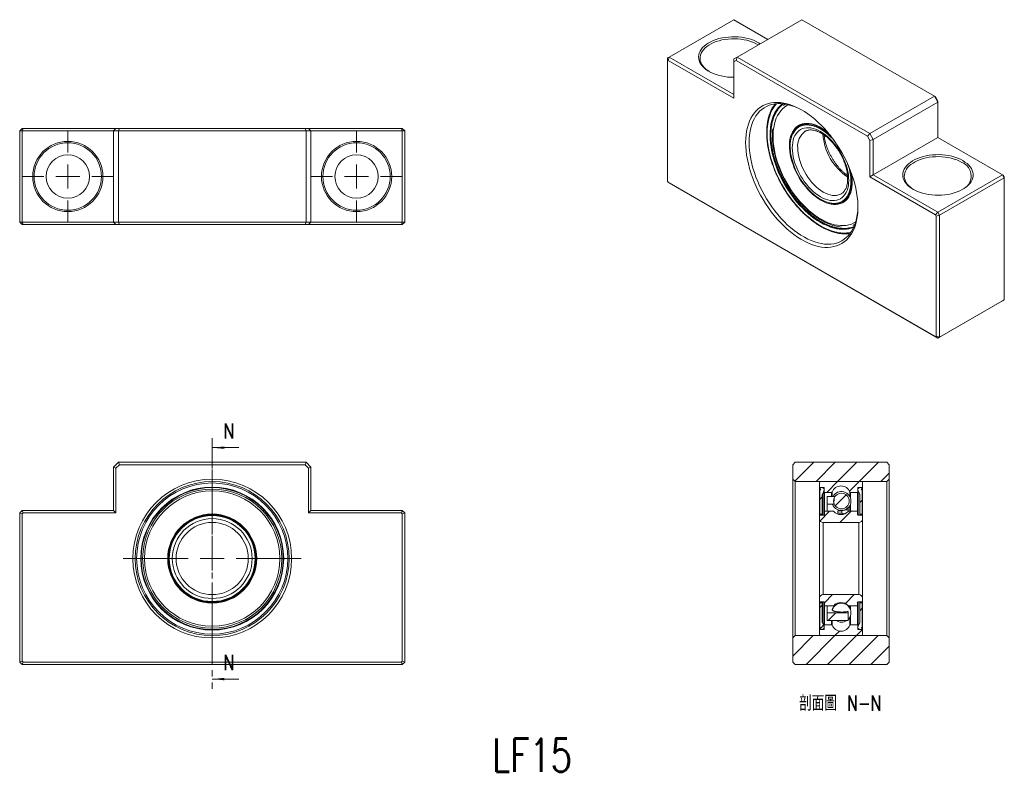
# Model space of a CAD drawing. Header units: millimetres. Extents: x 48 to 252, y 27 to 184.
import ezdxf

# ---------------------------------------------------------------- set-up
doc = ezdxf.new("R2010")
doc.units = ezdxf.units.MM
doc.linetypes.add('CENTER', pattern=[10.16, 6.35, -1.27, 1.27, -1.27])
doc.layers.get('0').update_dxf_attribs({"lineweight": 18})
doc.layers.add('FORMAT', color=7, linetype='Continuous', lineweight=18)
doc.styles.add('SLDTEXTSTYLE0', font='txt.shx', dxfattribs={"width": 0.75})
doc.styles.add('SLDTEXTSTYLE1', font='txt.shx', dxfattribs={"width": 0.75, "bigfont": 'bigfont.shx'})

# ---------------------------------------------------------------- blocks, each defined once
blk = doc.blocks.new('SW_CENTERMARKSYMBOL_0')
at = {"layer": 'FORMAT', "color": 0}
for p, q in [((0, 5), (0, 18.5)), ((0, 0), (0, 2.5)), ((-5, 0), (-18.5, 0)), ((0, 0), (-2.5, 0)), ((0, 0), (0, -2.5)), ((0, 0), (2.5, 0)), ((5, 0), (18.5, 0)), ((0, -5), (0, -18.5))]:
    blk.add_line(p, q, dxfattribs=at)
blk = doc.blocks.new('SW_CENTERMARKSYMBOL_1')
at = {"layer": 'FORMAT', "color": 0}
for p, q in [((0, 5), (0, 9.5)), ((0, 0), (0, 2.5)), ((-5, 0), (-9.5, 0)), ((0, 0), (-2.5, 0)), ((0, 0), (0, -2.5)), ((0, 0), (2.5, 0)), ((5, 0), (9.5, 0)), ((0, -5), (0, -9.5))]:
    blk.add_line(p, q, dxfattribs=at)
blk = doc.blocks.new('SW_CENTERMARKSYMBOL_2')
at = {"layer": 'FORMAT', "color": 0}
for p, q in [((0, 5), (0, 9.5)), ((0, 0), (0, 2.5)), ((-5, 0), (-9.5, 0)), ((0, 0), (-2.5, 0)), ((0, 0), (0, -2.5)), ((0, 0), (2.5, 0)), ((5, 0), (9.5, 0)), ((0, -5), (0, -9.5))]:
    blk.add_line(p, q, dxfattribs=at)

msp = doc.modelspace()

# ---------------------------------------------------------------- hatches: boundary and pattern name
at = {"linetype": 'Continuous', "lineweight": 0}
for points in [[(87.86, 94.63), (90.36, 94.38), (90.36, 94.88)], [(87.86, 46.55), (90.36, 46.3), (90.36, 46.8)]]:
    msp.add_hatch(color=7, dxfattribs=at).paths.add_polyline_path(points, flags=0)
h = msp.add_hatch(dxfattribs=at)
h.set_pattern_fill('ANSI31', style=0, pattern_type=0)
h.paths.add_polyline_path([(228.5, 91.09), (228, 91.59), (209, 91.59), (208.5, 91.09), (208.5, 88.09), (209, 87.59), (228, 87.59), (228.5, 88.09)], flags=0)
h = msp.add_hatch(dxfattribs=at)
h.set_pattern_fill('ANSI31', style=0, pattern_type=0)
edge = h.paths.add_edge_path(flags=0)
edge.add_arc((214.3, 87.29), 0.3, 90, 180)
edge.add_line((214, 87.29), (214, 86.44))
edge.add_arc((214.1, 86.44), 0.1, 180, 270)
edge.add_line((214.1, 86.34), (214.9, 86.34))
edge.add_arc((214.9, 86.24), 0.1, 0, 90, ccw=False)
edge.add_line((215, 86.24), (215, 85.44))
edge.add_arc((215.1, 85.44), 0.1, 180, 270)
edge.add_line((215.1, 85.34), (216.56, 85.34))
edge.add_arc((216.56, 85.44), 0.1, 270, 338.9109)
edge.add_arc((218.5, 84.69), 1.98, 21.0891, 158.9109, ccw=False)
edge.add_arc((220.45, 85.44), 0.1, 201.0891, 270)
edge.add_line((220.45, 85.34), (221.9, 85.34))
edge.add_arc((221.9, 85.44), 0.1, 270, 360)
edge.add_line((222, 85.44), (222, 86.24))
edge.add_arc((222.1, 86.24), 0.1, 90, 180, ccw=False)
edge.add_line((222.1, 86.34), (222.9, 86.34))
edge.add_arc((222.9, 86.44), 0.1, 270, 360)
edge.add_line((223, 86.44), (223, 87.29))
edge.add_arc((222.7, 87.29), 0.3, 0, 90)
edge.add_line((222.7, 87.59), (214.3, 87.59))
h = msp.add_hatch(dxfattribs=at)
h.set_pattern_fill('ANSI31', style=0, pattern_type=0)
edge = h.paths.add_edge_path(flags=0)
edge.add_line((214.6, 80.83), (214.6, 84.78))
edge.add_arc((214.9, 84.78), 0.3, 155.8746, 180, ccw=False)
edge.add_line((214.63, 84.9), (214.96, 85.64))
edge.add_arc((214.5, 85.84), 0.5, 335.8746, 450)
edge.add_line((214.5, 86.34), (214.25, 86.34))
edge.add_arc((214.25, 86.19), 0.15, 90, 302.579)
edge.add_arc((214.6, 85.64), 0.5, 122.579, 180)
edge.add_line((214.1, 85.64), (214.1, 80.83))
edge.add_line((214.1, 80.83), (214.6, 80.83))
h = msp.add_hatch(dxfattribs=at)
h.set_pattern_fill('ANSI31', style=0, pattern_type=0)
edge = h.paths.add_edge_path(flags=0)
edge.add_line((222.05, 85.64), (222.38, 84.9))
edge.add_arc((222.1, 84.78), 0.3, 0, 24.1254, ccw=False)
edge.add_line((222.4, 84.78), (222.4, 80.83))
edge.add_line((222.4, 80.83), (222.9, 80.83))
edge.add_line((222.9, 80.83), (222.9, 85.64))
edge.add_arc((222.4, 85.64), 0.5, 360, 417.421)
edge.add_arc((222.75, 86.19), 0.15, 237.421, 450)
edge.add_line((222.75, 86.34), (222.5, 86.34))
edge.add_arc((222.5, 85.84), 0.5, 90, 204.1254)
h = msp.add_hatch(dxfattribs=at)
h.set_pattern_fill('ANSI31', style=0, pattern_type=0)
edge = h.paths.add_edge_path(flags=0)
edge.add_arc((218.59, 83.54), 1.63, 0, 360)
h = msp.add_hatch(dxfattribs=at)
h.set_pattern_fill('ANSI31', style=0, pattern_type=0)
edge = h.paths.add_edge_path(flags=0)
edge.add_line((214.95, 80.62), (214.1, 80.62))
edge.add_arc((214.1, 80.52), 0.1, 90, 180)
edge.add_line((214, 80.52), (214, 79.89))
edge.add_arc((214.8, 79.89), 0.8, 180, 270)
edge.add_line((214.8, 79.09), (222.2, 79.09))
edge.add_arc((222.2, 79.89), 0.8, 270, 360)
edge.add_line((223, 79.89), (223, 80.52))
edge.add_arc((222.9, 80.52), 0.1, 360, 450)
edge.add_line((222.9, 80.62), (222.05, 80.62))
edge.add_arc((222.05, 80.72), 0.1, 180, 270, ccw=False)
edge.add_line((221.95, 80.72), (221.95, 81.32))
edge.add_arc((221.85, 81.32), 0.1, 360, 450)
edge.add_line((221.85, 81.42), (220.07, 81.42))
edge.add_arc((220.07, 81.32), 0.1, 90, 138.7253)
edge.add_arc((218.5, 82.69), 1.98, 221.2747, 318.7253, ccw=False)
edge.add_arc((216.94, 81.32), 0.1, 41.2747, 90)
edge.add_line((216.94, 81.42), (215.15, 81.42))
edge.add_arc((215.15, 81.32), 0.1, 90, 180)
edge.add_line((215.05, 81.32), (215.05, 80.72))
edge.add_arc((214.95, 80.72), 0.1, -90, 0, ccw=False)
h = msp.add_hatch(dxfattribs=at)
h.set_pattern_fill('ANSI31', style=0, pattern_type=0)
edge = h.paths.add_edge_path(flags=0)
edge.add_line((214, 63.29), (214, 62.67))
edge.add_arc((214.1, 62.67), 0.1, 180, 270)
edge.add_line((214.1, 62.57), (214.95, 62.57))
edge.add_arc((214.95, 62.47), 0.1, 0, 90, ccw=False)
edge.add_line((215.05, 62.47), (215.05, 61.87))
edge.add_arc((215.15, 61.87), 0.1, 180, 270)
edge.add_line((215.15, 61.77), (216.94, 61.77))
edge.add_arc((216.94, 61.87), 0.1, 270, 318.7253)
edge.add_arc((218.5, 60.49), 1.98, 41.2747, 138.7253, ccw=False)
edge.add_arc((220.07, 61.87), 0.1, 221.2747, 270)
edge.add_line((220.07, 61.77), (221.85, 61.77))
edge.add_arc((221.85, 61.87), 0.1, 270, 360)
edge.add_line((221.95, 61.87), (221.95, 62.47))
edge.add_arc((222.05, 62.47), 0.1, 90, 180, ccw=False)
edge.add_line((222.05, 62.57), (222.9, 62.57))
edge.add_arc((222.9, 62.67), 0.1, 270, 360)
edge.add_line((223, 62.67), (223, 63.29))
edge.add_arc((222.2, 63.29), 0.8, 360, 450)
edge.add_line((222.2, 64.09), (214.8, 64.09))
edge.add_arc((214.8, 63.29), 0.8, 90, 180)
h = msp.add_hatch(dxfattribs=at)
h.set_pattern_fill('ANSI31', style=0, pattern_type=0)
edge = h.paths.add_edge_path(flags=0)
edge.add_line((214.96, 57.55), (214.63, 58.28))
edge.add_arc((214.9, 58.41), 0.3, 180, 204.1254, ccw=False)
edge.add_line((214.6, 58.41), (214.6, 62.36))
edge.add_line((214.6, 62.36), (214.1, 62.36))
edge.add_line((214.1, 62.36), (214.1, 57.54))
edge.add_arc((214.6, 57.54), 0.5, 180, 237.421)
edge.add_arc((214.25, 56.99), 0.15, 57.421, 270)
edge.add_line((214.25, 56.84), (214.5, 56.84))
edge.add_arc((214.5, 57.34), 0.5, 270, 384.1254)
h = msp.add_hatch(dxfattribs=at)
h.set_pattern_fill('ANSI31', style=0, pattern_type=0)
edge = h.paths.add_edge_path(flags=0)
edge.add_line((222.4, 62.36), (222.4, 58.41))
edge.add_arc((222.1, 58.41), 0.3, 335.8746, 360, ccw=False)
edge.add_line((222.38, 58.28), (222.05, 57.55))
edge.add_arc((222.5, 57.34), 0.5, 155.8746, 270)
edge.add_line((222.5, 56.84), (222.75, 56.84))
edge.add_arc((222.75, 56.99), 0.15, 270, 482.579)
edge.add_arc((222.4, 57.54), 0.5, 302.579, 360)
edge.add_line((222.9, 57.54), (222.9, 62.36))
edge.add_line((222.9, 62.36), (222.4, 62.36))
h = msp.add_hatch(dxfattribs=at)
h.set_pattern_fill('ANSI31', style=0, pattern_type=0)
h.paths.add_polyline_path([(215.64, 58.69), (219.99, 58.69), (219.99, 60.29), (215.64, 60.29)], flags=0)
h = msp.add_hatch(dxfattribs=at)
h.set_pattern_fill('ANSI31', style=0, pattern_type=0)
edge = h.paths.add_edge_path(flags=0)
edge.add_arc((214.3, 55.89), 0.3, 180, 270)
edge.add_line((214.3, 55.59), (222.7, 55.59))
edge.add_arc((222.7, 55.89), 0.3, 270, 360)
edge.add_line((223, 55.89), (223, 56.74))
edge.add_arc((222.9, 56.74), 0.1, 360, 450)
edge.add_line((222.9, 56.84), (222.1, 56.84))
edge.add_arc((222.1, 56.94), 0.1, 180, 270, ccw=False)
edge.add_line((222, 56.94), (222, 57.74))
edge.add_arc((221.9, 57.74), 0.1, 0, 90)
edge.add_line((221.9, 57.84), (220.45, 57.84))
edge.add_arc((220.45, 57.74), 0.1, 90, 158.9109)
edge.add_arc((218.5, 58.49), 1.98, 201.0891, 338.9109, ccw=False)
edge.add_arc((216.56, 57.74), 0.1, 21.0891, 90)
edge.add_line((216.56, 57.84), (215.1, 57.84))
edge.add_arc((215.1, 57.74), 0.1, 90, 180)
edge.add_line((215, 57.74), (215, 56.94))
edge.add_arc((214.9, 56.94), 0.1, 270, 360, ccw=False)
edge.add_line((214.9, 56.84), (214.1, 56.84))
edge.add_arc((214.1, 56.74), 0.1, 90, 180)
edge.add_line((214, 56.74), (214, 55.89))
h = msp.add_hatch(dxfattribs=at)
h.set_pattern_fill('ANSI31', style=0, pattern_type=0)
h.paths.add_polyline_path([(228, 49.59), (228.5, 50.09), (228.5, 55.09), (228, 55.59), (209, 55.59), (208.5, 55.09), (208.5, 50.09), (209, 49.59)], flags=0)

# ---------------------------------------------------------------- linework, layer by layer
at = {"color": 7, "linetype": 'Continuous', "lineweight": 15}
for p, q in [((196.22, 183.55), (182.78, 175.79)), ((203.29, 179.46), (196.22, 183.55)), ((210.36, 183.55), (196.92, 175.79)), ((237.93, 167.63), (210.36, 183.55)), ((201.38, 178.77), (201.72, 178.56)), ((182.43, 175.59), (182.78, 175.79)), ((182.43, 175.59), (182.43, 175.01)), ((182.57, 175.09), (182.43, 175.01)), ((182.43, 175.01), (182.43, 150.03)), ((182.57, 175.09), (182.78, 175.79)), ((196.22, 167.22), (182.57, 175.09)), ((182.78, 175.79), (196.22, 168.03)), ((196.22, 175.38), (196.92, 175.79)), ((196.22, 174.8), (196.22, 175.38)), ((196.72, 175.09), (196.22, 174.8)), ((196.22, 174.8), (196.22, 167.22)), ((196.72, 175.09), (196.92, 175.79)), ((224, 159.34), (196.72, 175.09)), ((196.92, 175.79), (224.5, 159.87)), ((224.5, 159.87), (237.93, 167.63)), ((238.64, 166.4), (225.21, 158.65)), ((238.64, 166.4), (237.93, 167.63)), ((238.14, 167.51), (237.93, 167.63)), ((238.14, 167.51), (238.64, 166.64)), ((238.64, 166.64), (238.64, 166.4)), ((238.64, 159.05), (238.64, 166.4)), ((210.41, 161.74), (209.8, 161.4)), ((47.86, 160.47), (48.36, 160.97)), ((47.86, 141.47), (47.86, 160.47)), ((48.36, 160.47), (47.86, 160.47)), ((48.36, 160.47), (48.57, 160.97)), ((48.36, 160.97), (48.57, 160.97)), ((48.36, 160.47), (48.36, 141.47)), ((67.36, 160.47), (48.36, 160.47)), ((48.57, 160.97), (67.86, 160.97)), ((67.36, 160.47), (67.86, 160.97)), ((67.36, 141.47), (67.36, 160.47)), ((68.36, 160.47), (67.36, 160.47)), ((67.86, 160.97), (68.57, 160.97)), ((68.57, 160.97), (68.36, 160.47)), ((68.36, 160.47), (68.36, 141.47)), ((107.36, 160.47), (68.36, 160.47)), ((68.57, 160.97), (107.16, 160.97)), ((107.16, 160.97), (107.86, 160.97)), ((107.16, 160.97), (107.36, 160.47)), ((107.36, 141.47), (107.36, 160.47)), ((108.36, 160.47), (107.36, 160.47)), ((107.86, 160.97), (108.36, 160.47)), ((107.86, 160.97), (127.16, 160.97)), ((108.36, 160.47), (108.36, 141.47)), ((127.36, 160.47), (108.36, 160.47)), ((127.16, 160.97), (127.36, 160.47)), ((127.16, 160.97), (127.36, 160.97)), ((127.36, 160.97), (127.86, 160.47)), ((127.36, 141.47), (127.36, 160.47)), ((127.86, 160.47), (127.36, 160.47)), ((127.86, 160.47), (127.86, 141.47)), ((224, 159.34), (224.5, 159.87)), ((224.5, 159.87), (225.21, 158.65)), ((224.5, 158.48), (224, 159.34)), ((224.5, 158.48), (225.21, 158.65)), ((224.5, 150.89), (224.5, 158.48)), ((225.21, 151.3), (238.64, 159.05)), ((225.21, 158.65), (225.21, 151.3)), ((252.08, 151.3), (238.64, 159.05)), ((182.43, 150.03), (182.57, 149.78)), ((182.57, 149.78), (238.14, 117.7)), ((182.78, 149.66), (182.57, 149.78)), ((238.64, 117.41), (182.78, 149.66)), ((224.5, 150.89), (225.21, 151.3)), ((238.14, 143.01), (224.5, 150.89)), ((225.21, 151.3), (238.64, 143.54)), ((238.64, 143.54), (252.08, 151.3)), ((252.43, 150.68), (239, 142.93)), ((252.43, 150.68), (252.08, 151.3)), ((252.28, 151.18), (252.08, 151.3)), ((252.28, 151.18), (252.43, 150.92)), ((252.43, 150.92), (252.43, 150.68)), ((252.43, 125.37), (252.43, 150.68)), ((218.83, 145.77), (219.43, 146.11)), ((238.64, 143.54), (238.14, 143.01)), ((238.64, 143.54), (239, 142.93)), ((47.86, 141.47), (48.36, 141.47)), ((47.86, 141.47), (48.36, 140.97)), ((48.36, 141.47), (67.36, 141.47)), ((48.57, 140.97), (48.36, 141.47)), ((67.36, 141.47), (68.36, 141.47)), ((67.86, 140.97), (67.36, 141.47)), ((68.36, 141.47), (107.36, 141.47)), ((68.57, 140.97), (68.36, 141.47)), ((107.16, 140.97), (107.36, 141.47)), ((107.36, 141.47), (108.36, 141.47)), ((107.86, 140.97), (108.36, 141.47)), ((108.36, 141.47), (127.36, 141.47)), ((127.36, 141.47), (127.16, 140.97)), ((127.36, 141.47), (127.86, 141.47)), ((127.86, 141.47), (127.36, 140.97)), ((238.29, 142.76), (238.14, 143.01)), ((239, 142.93), (238.29, 142.76)), ((238.29, 117.79), (238.29, 142.76)), ((239, 142.93), (239, 117.62)), ((48.57, 140.97), (48.36, 140.97)), ((67.86, 140.97), (48.57, 140.97)), ((68.57, 140.97), (67.86, 140.97)), ((107.16, 140.97), (68.57, 140.97)), ((107.86, 140.97), (107.16, 140.97)), ((127.16, 140.97), (107.86, 140.97)), ((127.36, 140.97), (127.16, 140.97)), ((252.08, 125.17), (238.64, 117.41)), ((239, 117.62), (252.43, 125.37)), ((252.08, 125.17), (252.43, 125.37)), ((238.14, 117.7), (238.29, 117.79)), ((238.64, 117.41), (238.14, 117.7)), ((239, 117.62), (238.29, 117.79)), ((239, 117.62), (238.64, 117.41)), ((67.36, 90.59), (68.36, 91.59)), ((67.86, 90.38), (67.36, 90.59)), ((67.36, 81.59), (67.36, 90.59)), ((68.57, 91.09), (67.86, 90.38)), ((67.86, 90.38), (67.86, 81.09)), ((68.57, 91.09), (68.36, 91.59)), ((68.36, 91.59), (107.36, 91.59)), ((107.16, 91.09), (68.57, 91.09)), ((107.16, 91.09), (107.36, 91.59)), ((107.86, 90.38), (107.16, 91.09)), ((107.36, 91.59), (108.36, 90.59)), ((107.86, 90.38), (108.36, 90.59)), ((107.86, 81.09), (107.86, 90.38)), ((108.36, 90.59), (108.36, 81.59)), ((208.5, 91.09), (209, 91.59)), ((208.5, 91.09), (208.5, 88.09)), ((228, 91.59), (209, 91.59)), ((228, 91.59), (228.5, 91.09)), ((228.5, 91.09), (228.5, 88.09)), ((209, 87.59), (208.5, 88.09)), ((208.5, 55.09), (208.5, 88.09)), ((228.5, 88.09), (228, 87.59)), ((228.5, 88.09), (228.5, 55.09)), ((228, 87.59), (209, 87.59)), ((209, 87.59), (209, 55.59)), ((214, 87.29), (214, 86.44)), ((214, 80.52), (214, 86.44)), ((214.1, 86.34), (214.9, 86.34)), ((214.1, 86.19), (214.1, 85.64)), ((214.5, 86.34), (214.25, 86.34)), ((222.7, 87.59), (214.3, 87.59)), ((215, 86.24), (215, 85.44)), ((222, 85.44), (222, 86.24)), ((222.1, 86.34), (222.9, 86.34)), ((222.75, 86.34), (222.5, 86.34)), ((222.9, 85.64), (222.9, 86.19)), ((223, 86.44), (223, 87.29)), ((223, 80.52), (223, 86.44)), ((228, 55.59), (228, 87.59)), ((214.1, 85.64), (214.1, 80.83)), ((214.6, 80.83), (214.6, 84.78)), ((214.63, 84.9), (214.96, 85.64)), ((215, 80.63), (215, 85.44)), ((215.1, 85.34), (216.56, 85.34)), ((217.12, 84.49), (215.64, 84.49)), ((215.64, 84.49), (215.64, 82.89)), ((220.45, 85.34), (221.9, 85.34)), ((222, 80.63), (222, 85.44)), ((222.05, 85.64), (222.38, 84.9)), ((222.4, 84.78), (222.4, 80.83)), ((222.9, 80.83), (222.9, 85.64)), ((215.64, 81.42), (215.64, 82.89)), ((215.64, 82.89), (217.01, 82.89)), ((219.99, 81.75), (219.99, 82.13)), ((47.86, 81.09), (48.36, 81.59)), ((47.86, 50.09), (47.86, 81.09)), ((47.86, 81.09), (48.36, 80.88)), ((48.57, 81.09), (48.36, 81.59)), ((48.36, 81.59), (67.36, 81.59)), ((48.57, 81.09), (48.36, 80.88)), ((48.36, 80.88), (48.36, 50.3)), ((67.86, 81.09), (48.57, 81.09)), ((67.86, 81.09), (67.36, 81.59)), ((107.86, 81.09), (108.36, 81.59)), ((127.16, 81.09), (107.86, 81.09)), ((108.36, 81.59), (127.36, 81.59)), ((127.36, 81.59), (127.16, 81.09)), ((127.36, 80.88), (127.16, 81.09)), ((127.36, 81.59), (127.86, 81.09)), ((127.86, 81.09), (127.36, 80.88)), ((127.36, 50.3), (127.36, 80.88)), ((127.86, 81.09), (127.86, 50.09)), ((214, 80.52), (214, 79.89)), ((214, 63.29), (214, 79.89)), ((214.1, 80.83), (214.6, 80.83)), ((214.1, 80.62), (214.1, 80.83)), ((214.95, 80.62), (214.1, 80.62)), ((214.6, 80.62), (214.6, 80.83)), ((215.05, 81.32), (215.05, 80.72)), ((216.94, 81.42), (215.15, 81.42)), ((217.84, 81.52), (218.64, 81.52)), ((217.84, 81), (217.84, 81.52)), ((218.64, 81), (217.84, 81)), ((218.64, 81), (218.64, 81.52)), ((219.99, 81.37), (219.99, 81.75)), ((221.85, 81.42), (220.07, 81.42)), ((221.95, 80.72), (221.95, 81.32)), ((222.9, 80.62), (222.05, 80.62)), ((222.4, 80.83), (222.4, 80.62)), ((222.4, 80.83), (222.9, 80.83)), ((222.9, 80.83), (222.9, 80.62)), ((223, 79.89), (223, 80.52)), ((223, 79.89), (223, 63.29)), ((214.8, 79.09), (214.8, 64.09)), ((214.8, 79.09), (222.2, 79.09)), ((222.2, 64.09), (222.2, 79.09)), ((222.2, 64.09), (214.8, 64.09)), ((214, 63.29), (214, 62.67)), ((214, 56.74), (214, 62.67)), ((214.1, 62.36), (214.1, 62.57)), ((214.1, 62.57), (214.95, 62.57)), ((214.1, 62.36), (214.1, 57.54)), ((214.6, 62.36), (214.1, 62.36)), ((214.6, 62.36), (214.6, 62.57)), ((214.6, 58.41), (214.6, 62.36)), ((215, 57.74), (215, 62.55)), ((215.05, 62.47), (215.05, 61.87)), ((215.15, 61.77), (216.94, 61.77)), ((215.64, 60.29), (215.64, 61.77)), ((219.99, 61.74), (219.99, 61.81)), ((220.07, 61.77), (221.85, 61.77)), ((221.95, 61.87), (221.95, 62.47)), ((222, 57.74), (222, 62.55)), ((222.05, 62.57), (222.9, 62.57)), ((222.4, 62.57), (222.4, 62.36)), ((222.9, 62.36), (222.4, 62.36)), ((222.4, 62.36), (222.4, 58.41)), ((222.9, 62.57), (222.9, 62.36)), ((222.9, 57.54), (222.9, 62.36)), ((223, 62.67), (223, 63.29)), ((223, 56.74), (223, 62.67)), ((219.99, 60.29), (215.64, 60.29)), ((215.64, 60.29), (215.64, 58.69)), ((219.99, 60.29), (219.99, 60.62)), ((219.99, 58.69), (219.99, 60.29)), ((214.1, 57.54), (214.1, 56.99)), ((214.96, 57.55), (214.63, 58.28)), ((215, 57.74), (215, 56.94)), ((216.56, 57.84), (215.1, 57.84)), ((215.64, 58.69), (219.99, 58.69)), ((221.9, 57.84), (220.45, 57.84)), ((222, 56.94), (222, 57.74)), ((222.38, 58.28), (222.05, 57.55)), ((222.9, 56.99), (222.9, 57.54)), ((208.5, 55.09), (209, 55.59)), ((209, 55.59), (228, 55.59)), ((214, 56.74), (214, 55.89)), ((214.9, 56.84), (214.1, 56.84)), ((214.25, 56.84), (214.5, 56.84)), ((214.3, 55.59), (222.7, 55.59)), ((222.9, 56.84), (222.1, 56.84)), ((222.5, 56.84), (222.75, 56.84)), ((223, 55.89), (223, 56.74)), ((228, 55.59), (228.5, 55.09)), ((208.5, 55.09), (208.5, 50.09)), ((228.5, 55.09), (228.5, 50.09)), ((47.86, 50.09), (48.36, 50.3)), ((48.36, 49.59), (47.86, 50.09)), ((48.36, 50.3), (48.57, 50.09)), ((48.36, 49.59), (48.57, 50.09)), ((127.36, 49.59), (48.36, 49.59)), ((48.57, 50.09), (127.16, 50.09)), ((127.16, 50.09), (127.36, 50.3)), ((127.36, 49.59), (127.16, 50.09)), ((127.86, 50.09), (127.36, 50.3)), ((127.86, 50.09), (127.36, 49.59)), ((209, 49.59), (208.5, 50.09)), ((209, 49.59), (228, 49.59)), ((228.5, 50.09), (228, 49.59))]:
    msp.add_line(p, q, dxfattribs=at)
at = {"color": 8, "linetype": 'Continuous', "lineweight": 15}
for p, q in [((207.23, 165.71), (207.52, 165.88)), ((214.1, 86.19), (214.1, 86.34)), ((214.9, 86.14), (214.9, 86.34)), ((222.1, 86.14), (222.1, 86.34)), ((222.9, 86.19), (222.9, 86.34)), ((214.63, 80.62), (214.63, 84.9)), ((214.96, 80.62), (214.96, 85.64)), ((215.1, 81.4), (215.1, 85.34)), ((216.56, 84.49), (216.56, 85.34)), ((216.65, 84.49), (216.65, 85.41)), ((220.35, 84.44), (220.35, 85.41)), ((220.45, 84.23), (220.45, 85.34)), ((221.9, 81.4), (221.9, 85.34)), ((222.05, 85.64), (222.05, 80.62)), ((222.38, 84.9), (222.38, 80.62)), ((220.35, 81.42), (220.35, 82.64)), ((220.45, 81.42), (220.45, 82.85)), ((214.63, 58.28), (214.63, 62.57)), ((214.96, 57.55), (214.96, 62.57)), ((215.1, 57.84), (215.1, 61.78)), ((220.35, 61.24), (220.35, 61.77)), ((220.45, 61.03), (220.45, 61.77)), ((221.9, 57.84), (221.9, 61.78)), ((222.05, 62.57), (222.05, 57.55)), ((222.38, 62.57), (222.38, 58.28)), ((220.35, 57.78), (220.35, 59.44)), ((220.45, 57.84), (220.45, 59.65)), ((216.56, 57.84), (216.56, 58.69)), ((216.65, 57.78), (216.65, 58.69)), ((214.1, 56.84), (214.1, 56.99)), ((214.9, 56.84), (214.9, 57.04)), ((222.1, 56.84), (222.1, 57.04)), ((222.9, 56.84), (222.9, 56.99))]:
    msp.add_line(p, q, dxfattribs=at)
at = {"color": 7, "linetype": 'CENTER', "lineweight": 0}
msp.add_line((87.86, 96.63), (87.86, 44.55), dxfattribs=at)
at = {"color": 7, "linetype": 'Continuous', "lineweight": 0}
for p, q in [((93.36, 94.63), (87.86, 94.63)), ((93.36, 46.55), (87.86, 46.55))]:
    msp.add_line(p, q, dxfattribs=at)
at = {"color": 7, "linetype": 'Continuous', "lineweight": 15}
for points in [[(196.22, 171.58), (195.62, 171.59), (194.94, 171.64), (194.27, 171.73), (193.62, 171.85), (192.99, 172.01), (192.39, 172.2), (191.83, 172.42), (191.3, 172.67), (190.82, 172.95), (190.38, 173.26), (190, 173.58), (189.66, 173.93), (189.39, 174.29), (189.18, 174.67), (189.03, 175.05), (188.94, 175.44), (188.92, 175.84), (188.96, 176.23), (189.06, 176.62), (189.23, 177.01), (189.45, 177.38), (189.74, 177.74), (190.09, 178.08), (190.49, 178.4), (190.93, 178.7), (191.43, 178.97), (191.97, 179.22), (192.54, 179.43), (193.15, 179.61), (193.78, 179.76), (194.44, 179.88), (195.11, 179.95), (195.79, 180), (196.47, 180), (197.15, 179.97), (197.83, 179.9), (198.49, 179.79), (199.13, 179.65), (199.74, 179.48), (200.32, 179.27), (200.87, 179.04), (201.38, 178.77)], [(201.3, 178.32), (201.16, 178.4), (200.67, 178.66), (200.14, 178.89), (199.57, 179.09), (198.97, 179.26), (198.35, 179.39), (197.7, 179.49), (197.05, 179.56), (196.38, 179.58), (195.72, 179.58), (195.05, 179.53), (194.4, 179.45), (193.77, 179.33), (193.16, 179.18), (192.57, 178.99), (192.02, 178.78), (191.51, 178.53), (191.04, 178.26), (190.61, 177.97), (190.24, 177.65), (189.92, 177.31), (189.66, 176.96), (189.45, 176.59), (189.31, 176.21), (189.23, 175.83), (189.22, 175.45), (189.26, 175.06), (189.38, 174.69), (189.55, 174.31), (189.78, 173.95), (190.07, 173.61), (190.42, 173.28), (190.82, 172.97), (191.16, 172.75)], [(198.69, 158.03), (198.71, 158.86), (198.78, 159.65), (198.89, 160.41), (199.05, 161.14), (199.25, 161.83), (199.49, 162.48), (199.78, 163.09), (200.11, 163.65), (200.47, 164.16), (200.88, 164.62), (201.32, 165.03), (201.79, 165.39), (202.3, 165.69), (202.84, 165.94), (203.41, 166.13), (204.01, 166.26), (204.63, 166.34), (205.27, 166.36), (205.93, 166.32), (206.61, 166.22), (207.31, 166.06), (208.01, 165.85), (208.73, 165.58), (209.45, 165.25), (210.18, 164.87), (210.9, 164.44), (211.63, 163.96), (212.34, 163.43), (213.05, 162.85), (213.76, 162.22), (214.44, 161.56), (215.11, 160.85), (215.77, 160.11), (216.4, 159.33), (217.01, 158.53), (217.59, 157.69), (218.15, 156.83), (218.67, 155.95), (219.16, 155.05), (219.62, 154.13), (220.05, 153.21), (220.43, 152.28), (220.78, 151.34), (221.08, 150.4), (221.35, 149.47), (221.57, 148.55), (221.75, 147.63), (221.88, 146.73), (221.97, 145.85), (222.02, 144.98), (222.02, 144.14), (221.97, 143.33), (221.88, 142.55), (221.75, 141.81), (221.57, 141.1), (221.35, 140.43), (221.08, 139.8), (220.78, 139.22), (220.43, 138.68), (220.05, 138.2), (219.62, 137.76), (219.16, 137.37), (218.67, 137.04), (218.15, 136.77), (217.59, 136.55), (217.01, 136.39), (216.4, 136.28), (215.77, 136.24), (215.11, 136.25), (214.44, 136.32), (213.76, 136.45), (213.05, 136.63), (212.34, 136.87), (211.63, 137.17), (210.9, 137.52), (210.18, 137.93), (209.45, 138.39), (208.73, 138.89), (208.01, 139.45), (207.31, 140.05), (206.61, 140.7), (205.93, 141.38), (205.27, 142.11), (204.63, 142.87), (204.01, 143.66), (203.41, 144.48), (202.84, 145.33), (202.3, 146.2), (201.79, 147.09), (201.32, 148), (200.88, 148.92), (200.47, 149.85), (200.11, 150.78), (199.78, 151.72), (199.49, 152.65), (199.25, 153.58), (199.05, 154.51), (198.89, 155.41), (198.78, 156.31), (198.71, 157.18), (198.69, 158.03)], [(210.54, 164.66), (210.17, 164.86), (209.46, 165.21), (208.75, 165.5), (208.04, 165.74), (207.35, 165.91), (206.67, 166.04), (206.01, 166.1), (205.37, 166.1), (204.75, 166.04), (204.15, 165.93), (203.58, 165.76), (203.03, 165.53), (202.52, 165.24), (202.04, 164.9), (201.6, 164.51), (201.19, 164.06), (200.82, 163.56), (200.5, 163.01), (200.21, 162.42), (199.96, 161.78), (199.76, 161.1), (199.6, 160.39), (199.49, 159.63), (199.42, 158.85), (199.4, 158.03)], [(208.05, 158.57), (208.14, 158.98), (208.29, 159.48), (208.49, 159.94), (208.72, 160.36), (209, 160.73), (209.32, 161.05), (209.67, 161.31), (210.05, 161.52), (210.46, 161.68), (210.9, 161.78), (211.36, 161.82), (211.84, 161.8), (212.35, 161.73), (212.86, 161.6), (213.38, 161.41), (213.92, 161.17), (214.45, 160.87), (214.98, 160.53), (215.51, 160.13), (216.03, 159.69), (216.36, 159.39)], [(209.66, 161.55), (210.06, 161.76), (210.49, 161.9), (210.94, 161.99), (211.42, 162.01), (211.92, 161.98), (212.44, 161.89), (212.97, 161.74), (213.51, 161.53), (214.05, 161.27), (214.6, 160.95), (215.14, 160.58), (215.68, 160.17), (215.8, 160.07)], [(210.41, 161.74), (210.65, 161.87), (210.93, 161.98)], [(220.68, 151.63), (220.73, 151.28), (220.81, 150.61), (220.85, 149.96), (220.83, 149.34), (220.78, 148.74), (220.67, 148.18), (220.53, 147.66), (220.33, 147.18), (220.1, 146.74), (219.83, 146.35), (219.51, 146.01), (219.16, 145.73), (218.78, 145.5), (218.37, 145.33), (217.92, 145.21), (217.46, 145.16), (216.97, 145.16), (216.46, 145.22), (215.93, 145.34), (215.4, 145.52), (214.86, 145.76), (214.31, 146.05), (213.76, 146.39), (213.22, 146.78), (212.68, 147.22), (212.16, 147.71), (211.65, 148.23), (211.16, 148.8), (210.7, 149.4), (210.25, 150.02), (209.84, 150.68), (209.46, 151.35), (209.11, 152.04), (208.8, 152.73), (208.53, 153.44), (208.29, 154.15), (208.1, 154.85), (207.96, 155.54), (207.86, 156.22), (207.8, 156.88), (207.79, 157.52), (207.82, 158.13), (207.9, 158.71), (208.03, 159.25), (208.2, 159.75), (208.41, 160.21), (208.67, 160.62), (208.96, 160.99), (209.29, 161.3), (209.66, 161.55)], [(208.38, 156.93), (208.4, 157.51), (208.47, 158.05), (208.58, 158.57), (208.73, 159.04), (208.93, 159.48), (209.16, 159.86), (209.44, 160.2), (209.75, 160.49), (210.1, 160.73), (210.47, 160.91), (210.88, 161.04), (211.31, 161.1), (211.77, 161.11), (212.24, 161.07), (212.73, 160.96), (213.23, 160.8), (213.73, 160.59), (214.25, 160.32), (214.76, 160), (215.27, 159.63), (215.77, 159.21), (216.25, 158.75), (216.73, 158.25), (217.18, 157.72), (217.61, 157.15), (218.02, 156.55), (218.4, 155.94), (218.74, 155.3), (219.05, 154.65), (219.33, 154), (219.57, 153.33), (219.76, 152.68), (219.92, 152.02), (220.03, 151.38), (220.09, 150.76), (220.12, 150.15), (220.09, 149.57), (220.03, 149.03), (219.92, 148.51), (219.76, 148.04), (219.57, 147.61), (219.33, 147.22), (219.05, 146.88), (218.74, 146.59), (218.4, 146.35), (218.02, 146.17), (217.61, 146.05), (217.18, 145.98), (216.73, 145.97), (216.25, 146.01), (215.77, 146.12), (215.27, 146.28), (214.76, 146.49), (214.25, 146.76), (213.73, 147.08), (213.23, 147.45), (212.73, 147.87), (212.24, 148.33), (211.77, 148.83), (211.31, 149.37), (210.88, 149.93), (210.47, 150.53), (210.1, 151.14), (209.75, 151.78), (209.44, 152.43), (209.16, 153.09), (208.93, 153.75), (208.73, 154.41), (208.58, 155.06), (208.47, 155.7), (208.4, 156.33), (208.38, 156.93)], [(199.4, 158.03), (199.42, 157.19), (199.49, 156.32), (199.6, 155.44), (199.76, 154.54), (199.96, 153.63), (200.21, 152.71), (200.5, 151.78), (200.82, 150.86), (201.19, 149.93), (201.6, 149.01), (202.04, 148.11), (202.52, 147.21), (203.03, 146.33), (203.58, 145.48), (204.15, 144.65), (204.75, 143.84), (205.37, 143.07), (206.01, 142.33), (206.67, 141.63), (207.35, 140.96), (208.04, 140.34), (208.75, 139.77), (209.46, 139.24), (210.17, 138.76), (210.89, 138.33), (211.61, 137.96), (212.32, 137.64), (213.03, 137.37), (213.73, 137.17), (214.41, 137.02), (215.08, 136.93), (215.73, 136.89), (216.37, 136.92), (216.98, 137), (217.56, 137.15), (218.12, 137.35), (218.65, 137.61), (219.14, 137.92), (219.6, 138.29), (220.03, 138.71), (220.42, 139.19), (220.77, 139.71), (221.08, 140.28), (221.34, 140.89), (221.57, 141.55), (221.75, 142.25), (221.88, 142.99), (221.97, 143.76), (222.02, 144.56), (222.02, 144.77)], [(243.8, 154.28), (244.26, 153.98), (244.68, 153.67), (245.03, 153.33), (245.34, 152.98), (245.58, 152.61), (245.76, 152.23), (245.88, 151.84), (245.94, 151.45), (245.93, 151.05), (245.86, 150.66), (245.72, 150.27), (245.52, 149.89), (245.27, 149.53), (244.95, 149.18), (244.58, 148.84), (244.15, 148.53), (243.68, 148.25), (243.16, 147.99), (242.61, 147.76), (242.02, 147.56), (241.4, 147.39), (240.75, 147.26), (240.09, 147.17), (239.41, 147.11), (238.73, 147.08), (238.04, 147.1), (237.36, 147.15), (236.7, 147.24), (236.05, 147.36), (235.42, 147.52), (234.82, 147.71), (234.25, 147.93), (233.73, 148.18), (233.24, 148.46), (232.81, 148.76), (232.42, 149.09), (232.09, 149.44), (231.82, 149.8), (231.61, 150.17), (231.45, 150.56), (231.37, 150.95), (231.34, 151.35), (231.38, 151.74), (231.49, 152.13), (231.65, 152.51), (231.88, 152.89), (232.17, 153.25), (232.51, 153.59), (232.91, 153.91), (233.36, 154.21), (233.86, 154.48), (234.39, 154.72), (234.97, 154.94), (235.57, 155.12), (236.21, 155.27), (236.86, 155.38), (237.53, 155.46), (238.21, 155.5), (238.9, 155.51), (239.58, 155.48), (240.25, 155.41), (240.91, 155.3), (241.55, 155.16), (242.17, 154.99), (242.75, 154.78), (243.3, 154.54), (243.8, 154.28)], [(243.59, 153.91), (243.1, 154.17), (242.57, 154.4), (242, 154.6), (241.4, 154.77), (240.77, 154.9), (240.13, 155), (239.47, 155.06), (238.81, 155.09), (238.14, 155.08), (237.48, 155.04), (236.83, 154.96), (236.2, 154.84), (235.58, 154.69), (235, 154.5), (234.45, 154.29), (233.93, 154.04), (233.46, 153.77), (233.04, 153.47), (232.66, 153.16), (232.35, 152.82), (232.08, 152.46), (231.88, 152.1), (231.74, 151.72), (231.66, 151.34), (231.64, 150.96), (231.69, 150.57), (231.8, 150.19), (231.97, 149.82), (232.21, 149.46), (232.5, 149.12), (232.84, 148.79), (233.24, 148.48), (233.59, 148.26)], [(220.36, 152.45), (220.43, 152.18), (220.56, 151.51), (220.65, 150.85), (220.69, 150.21), (220.69, 149.59), (220.65, 149), (220.56, 148.45), (220.43, 147.92), (220.25, 147.44), (220.03, 147.01), (219.78, 146.61), (219.48, 146.27), (219.15, 145.98), (218.78, 145.74), (218.38, 145.56), (217.96, 145.43), (217.51, 145.36), (217.03, 145.35), (216.54, 145.39), (216.03, 145.49), (215.64, 145.61)], [(219.9, 146.45), (219.75, 146.32), (219.43, 146.11)]]:
    msp.add_lwpolyline(points, dxfattribs=at)
at = {"color": 8, "linetype": 'Continuous', "lineweight": 15}
for points in [[(205.1, 166.08), (204.89, 165.84), (204.53, 165.35), (204.21, 164.81), (203.93, 164.23), (203.69, 163.6), (203.49, 162.93), (203.34, 162.23), (203.23, 161.49), (203.17, 160.71), (203.14, 159.91), (203.17, 159.09), (203.24, 158.24), (203.35, 157.37), (203.51, 156.49), (203.71, 155.59), (203.95, 154.69), (204.24, 153.78), (204.56, 152.87), (204.92, 151.96), (205.33, 151.06), (205.76, 150.17), (206.23, 149.29), (206.74, 148.43), (207.27, 147.6), (207.83, 146.78), (208.42, 145.99), (209.03, 145.23), (209.66, 144.51), (210.31, 143.82), (210.98, 143.17), (211.66, 142.57), (212.35, 142), (213.05, 141.49), (213.75, 141.02), (214.45, 140.6), (215.16, 140.24), (215.86, 139.93), (216.55, 139.67), (217.23, 139.47)], [(204.61, 154.3), (204.59, 154.36), (204.34, 155.24), (204.13, 156.11), (203.97, 156.98), (203.85, 157.83), (203.78, 158.66), (203.75, 159.47), (203.76, 160.26), (203.82, 161.01), (203.93, 161.74), (204.08, 162.42), (204.27, 163.08), (204.5, 163.69), (204.78, 164.25), (205.1, 164.77), (205.45, 165.24), (205.85, 165.67), (206.28, 166.04), (206.33, 166.07)], [(221.57, 141.55), (221.17, 141.32), (220.67, 141.09), (220.14, 140.92), (219.58, 140.81), (219, 140.76), (218.4, 140.76), (217.77, 140.83), (217.14, 140.95), (216.49, 141.13), (215.83, 141.37), (215.16, 141.66), (214.49, 142.01), (213.82, 142.41), (213.15, 142.86), (212.49, 143.36), (211.83, 143.91), (211.19, 144.5), (210.56, 145.13), (209.95, 145.8), (209.36, 146.5), (208.79, 147.24), (208.24, 148.01), (207.72, 148.8), (207.24, 149.62), (206.78, 150.45), (206.36, 151.3), (205.98, 152.16), (205.63, 153.02), (205.33, 153.89), (205.06, 154.75), (204.84, 155.61), (204.66, 156.46), (204.52, 157.3), (204.43, 158.12), (204.39, 158.92), (204.39, 159.69), (204.43, 160.44), (204.52, 161.16), (204.66, 161.84), (204.83, 162.48), (205.06, 163.09), (205.32, 163.65), (205.63, 164.16), (205.97, 164.63), (206.35, 165.04), (206.77, 165.4), (207.23, 165.71)], [(217.12, 140.36), (216.46, 140.56), (215.79, 140.81), (215.11, 141.11), (214.43, 141.47), (213.75, 141.88), (213.07, 142.35), (212.39, 142.86), (211.73, 143.41), (211.07, 144.01), (210.43, 144.65), (209.8, 145.33), (209.2, 146.04), (208.62, 146.79), (208.06, 147.56), (207.52, 148.36), (207.02, 149.19), (206.55, 150.03), (206.11, 150.88), (205.71, 151.75), (205.34, 152.63), (205.01, 153.51), (204.72, 154.39), (204.48, 155.27), (204.27, 156.14), (204.11, 157), (203.99, 157.84), (203.92, 158.67), (203.89, 159.47), (203.9, 160.25), (203.96, 161), (204.07, 161.72), (204.2, 162.33)], [(207.94, 157.18), (207.96, 157.79), (208.03, 158.36), (208.14, 158.9), (208.3, 159.4), (208.5, 159.86), (208.74, 160.28), (209.02, 160.64), (209.34, 160.95), (209.69, 161.21), (210.08, 161.42), (210.49, 161.57), (210.94, 161.66), (211.41, 161.69), (211.89, 161.66), (212.4, 161.58), (212.92, 161.43), (213.2, 161.33)], [(209.51, 156.93), (209.53, 156.35), (209.6, 155.75), (209.71, 155.14), (209.87, 154.51), (210.06, 153.88), (210.3, 153.25), (210.58, 152.62), (210.89, 152), (211.24, 151.4), (211.62, 150.83), (212.02, 150.27), (212.45, 149.75), (212.9, 149.26), (213.36, 148.81), (213.84, 148.41), (214.32, 148.05), (214.81, 147.74), (215.3, 147.49), (215.79, 147.29), (216.26, 147.14), (216.73, 147.05), (217.18, 147.02), (217.6, 147.05), (218.01, 147.14), (218.38, 147.28), (218.57, 147.38)], [(220.49, 148.87), (220.47, 148.72), (220.35, 148.18), (220.2, 147.68), (220, 147.22), (219.76, 146.81), (219.48, 146.44), (219.16, 146.13), (218.8, 145.87), (218.42, 145.66), (218, 145.52), (217.56, 145.43), (217.09, 145.39), (216.6, 145.42), (216.09, 145.51), (215.58, 145.65), (215.05, 145.85), (214.51, 146.11), (213.98, 146.41), (213.44, 146.77), (212.92, 147.18), (212.4, 147.64), (212.16, 147.86)]]:
    msp.add_lwpolyline(points, dxfattribs=at)
at = {"color": 7, "linetype": 'Continuous', "lineweight": 15}
for centre, radius in [((57.86, 150.97), 7.3), ((57.86, 150.97), 7), ((117.86, 150.97), 7.3), ((117.86, 150.97), 7), ((57.86, 150.97), 4.5), ((117.86, 150.97), 4.5), ((87.86, 71.59), 16.5), ((87.86, 71.59), 16), ((87.86, 71.59), 15.7), ((87.86, 71.59), 14.85), ((87.86, 71.59), 14.75), ((87.86, 71.59), 14.45), ((87.86, 71.59), 14.05), ((218.59, 83.54), 1.63), ((87.86, 71.59), 9.24), ((87.86, 71.59), 9.12), ((87.86, 71.59), 9.03), ((87.86, 71.59), 8.93), ((87.86, 71.59), 8.3), ((87.86, 71.59), 7.5)]:
    msp.add_circle(centre, radius, dxfattribs=at)
for centre, radius, start, end in [((210.45, 161.05), 6.38, 128.3722, 168.471), ((209.94, 161.67), 5.57, 128.0246, 151.1241), ((211.82, 158.84), 3.43, 124.3586, 152.1677), ((209.11, 151.84), 10.33, 39.1718, 66.6858), ((222.44, 158.25), 14.61, 190.9753, 225.313), ((228.02, 161.52), 24.5, 197.1495, 228.1314), ((210.17, 149.93), 10.38, 354.161, 20.8278), ((242.5, 151.06), 3.05, 293.0649, 69.0564), ((217.62, 148.81), 3.46, 267.9358, 295.5272), ((219.35, 149.24), 8.8, 246.2986, 265.2033), ((218.87, 146.45), 6.34, 254.0015, 291.6189), ((219.12, 145.81), 5.63, 268.8533, 291.8405), ((214.3, 87.29), 0.3, 90, 180), ((214.1, 86.44), 0.1, 180, 270), ((214.25, 86.19), 0.15, 90, 302.579), ((214.6, 85.64), 0.5, 122.579, 180), ((214.5, 85.84), 0.5, 335.8746, 90), ((214.9, 86.24), 0.1, 0, 90), ((218.5, 84.69), 1.98, 21.0891, 158.9109), ((222.5, 85.84), 0.5, 90, 204.1254), ((222.1, 86.24), 0.1, 90, 180), ((222.75, 86.19), 0.15, 237.421, 90), ((222.4, 85.64), 0.5, 360, 57.421), ((222.7, 87.29), 0.3, 0, 90), ((222.9, 86.44), 0.1, 270, 360), ((214.9, 84.78), 0.3, 155.8746, 180), ((215.1, 85.44), 0.1, 180, 270), ((216.56, 85.44), 0.1, 270, 338.9109), ((218.59, 83.54), 1.98, 0, 151.2935), ((220.45, 85.44), 0.1, 201.0891, 270), ((221.9, 85.44), 0.1, 270, 0), ((222.1, 84.78), 0.3, 0, 24.1254), ((218.59, 83.54), 1.98, 200.1314, 0), ((214.1, 80.52), 0.1, 90, 180), ((214.8, 79.89), 0.8, 180, 270), ((214.95, 80.72), 0.1, 270, 0), ((215.15, 81.32), 0.1, 90, 180), ((216.94, 81.32), 0.1, 41.2747, 90), ((218.5, 82.69), 1.98, 221.2747, 318.7253), ((220.07, 81.32), 0.1, 90, 138.7253), ((221.85, 81.32), 0.1, 0, 90), ((222.05, 80.72), 0.1, 180, 270), ((222.2, 79.89), 0.8, 270, 0), ((222.9, 80.52), 0.1, 0, 90), ((214.8, 63.29), 0.8, 90, 180), ((222.2, 63.29), 0.8, 0, 90), ((214.1, 62.67), 0.1, 180, 270), ((214.95, 62.47), 0.1, 360, 90), ((215.15, 61.87), 0.1, 180, 270), ((218.59, 60.34), 1.98, 360, 162.9316), ((216.94, 61.87), 0.1, 270, 318.7253), ((218.5, 60.49), 1.98, 41.2747, 138.7253), ((220.07, 61.87), 0.1, 221.2747, 270), ((221.85, 61.87), 0.1, 270, 360), ((222.05, 62.47), 0.1, 90, 180), ((222.9, 62.67), 0.1, 270, 360), ((218.59, 60.34), 1.98, 314.8709, 360), ((214.6, 57.54), 0.5, 180, 237.421), ((214.5, 57.34), 0.5, 270, 24.1254), ((214.9, 58.41), 0.3, 180, 204.1254), ((215.1, 57.74), 0.1, 90, 180), ((216.56, 57.74), 0.1, 21.0891, 90), ((218.5, 58.49), 1.98, 201.0891, 338.9109), ((218.59, 60.34), 1.98, 236.0864, 303.9136), ((220.45, 57.74), 0.1, 90, 158.9109), ((221.9, 57.74), 0.1, 0, 90), ((222.5, 57.34), 0.5, 155.8746, 270), ((222.1, 58.41), 0.3, 335.8746, 0), ((222.4, 57.54), 0.5, 302.579, 360), ((214.1, 56.74), 0.1, 90, 180), ((214.3, 55.89), 0.3, 180, 270), ((214.25, 56.99), 0.15, 57.421, 270), ((214.9, 56.94), 0.1, 270, 360), ((222.1, 56.94), 0.1, 180, 270), ((222.75, 56.99), 0.15, 270, 122.579), ((222.7, 55.89), 0.3, 270, 360), ((222.9, 56.74), 0.1, 0, 90)]:
    msp.add_arc(centre, radius, start, end, dxfattribs=at)
at = {"color": 8, "linetype": 'Continuous', "lineweight": 15}
for centre, radius, start, end in [((211.98, 159.19), 3.1, 119.198, 134.587), ((213.26, 157.3), 3.77, 125.6561, 185.6537), ((226.32, 160.51), 11.6, 183.7799, 236.1962), ((217.84, 157.24), 9.9, 180.2952, 190.2586), ((218.01, 148.74), 3.09, 285.3865, 300.8177), ((220.89, 153.33), 13.64, 227.4613, 253.7538), ((218.83, 146.38), 6.39, 254.0196, 291.1463), ((219.14, 146.34), 7.13, 254.4683, 281.234)]:
    msp.add_arc(centre, radius, start, end, dxfattribs=at)
at = {"color": 7, "linetype": 'Continuous', "lineweight": 15}
for centre, major_axis, ratio, start_param, end_param in [((218.59, 71.59), (0, -20.21), 0.094008, 4.02015, 4.119091), ((217.29, 71.59), (30.45, 6.45), 0.304755, 1.417719, 1.462068), ((217.29, 71.59), (30.45, -6.45), 0.304755, 1.56996, 1.591)]:
    msp.add_ellipse(centre, major_axis=major_axis, ratio=ratio, start_param=start_param, end_param=end_param, dxfattribs=at)
for points, knots in [([(204.79, 166.04), (204.73, 165.97), (204.56, 165.75), (204.29, 165.34), (204, 164.79), (203.75, 164.2), (203.53, 163.58), (203.35, 162.91), (203.22, 162.22), (203.12, 161.49), (203.07, 160.74), (203.05, 159.96), (203.08, 159.16), (203.14, 158.34), (203.25, 157.5), (203.4, 156.65), (203.59, 155.79), (203.81, 154.93), (204.08, 154.05), (204.38, 153.18), (204.71, 152.31), (205.08, 151.44), (205.49, 150.58), (205.92, 149.74), (206.39, 148.9), (206.88, 148.08), (207.4, 147.29), (207.95, 146.51), (208.52, 145.76), (209.11, 145.04), (209.72, 144.35), (210.34, 143.69), (210.99, 143.07), (211.64, 142.49), (212.3, 141.94), (212.97, 141.44), (213.65, 140.98), (214.33, 140.56), (215.02, 140.19), (215.7, 139.87), (216.37, 139.6), (216.93, 139.42), (217.38, 139.3), (217.83, 139.19), (218.37, 139.1), (219.01, 139.03), (219.63, 139.03), (220.06, 139.05), (220.28, 139.09), (220.31, 139.09)], [0, 0, 0, 0, 0.344905, 1.143343, 1.944151, 2.747216, 3.552244, 4.35884, 5.166595, 5.975133, 6.784142, 7.593378, 8.402641, 9.211801, 10.020795, 10.829588, 11.638167, 12.446536, 13.254707, 14.062701, 14.870542, 15.678259, 16.485881, 17.293438, 18.100962, 18.908484, 19.716029, 20.523625, 21.331305, 22.139099, 22.94704, 23.755158, 24.563483, 25.372039, 26.18085, 26.989928, 27.799277, 28.608882, 29.418705, 30.228676, 31.038644, 31.8484, 32.251012, 32.678654, 33.486735, 34.293933, 35.099454, 35.902881, 36.01398, 36.01398, 36.01398, 36.01398]), ([(206.56, 165.71), (206.66, 165.79), (206.77, 165.89), (206.9, 165.97), (206.92, 165.98)], [0, 0, 0, 0, 0.3665772, 0.446193, 0.446193, 0.446193, 0.446193]), ([(205.03, 164.32), (205, 164.26), (204.86, 164.03), (204.67, 163.6), (204.44, 163.02), (204.26, 162.39), (204.12, 161.74), (204.02, 161.05), (203.96, 160.34), (203.94, 159.6), (203.96, 158.83), (204.03, 158.05), (204.13, 157.25), (204.27, 156.43), (204.45, 155.61), (204.67, 154.78), (204.93, 153.94), (205.22, 153.1), (205.55, 152.26), (205.91, 151.43), (206.31, 150.61), (206.73, 149.8), (207.19, 149.01), (207.68, 148.23), (208.19, 147.47), (208.72, 146.74), (209.28, 146.03), (209.85, 145.35), (210.45, 144.71), (211.06, 144.1), (211.68, 143.52), (212.31, 142.99), (212.96, 142.5), (213.6, 142.04), (214.25, 141.64), (214.91, 141.28), (215.56, 140.97), (216.2, 140.7), (216.84, 140.49), (217.47, 140.33), (218.09, 140.22), (218.59, 140.17), (218.87, 140.17), (218.96, 140.17)], [0, 0, 0, 0, 0.275596, 1.061178, 1.84794, 2.635657, 3.424085, 4.212997, 5.002201, 5.791549, 6.580925, 7.370247, 8.159478, 8.948599, 9.737601, 10.526488, 11.315268, 12.103951, 12.892553, 13.68109, 14.469579, 15.258037, 16.046482, 16.834932, 17.623399, 18.411902, 19.200458, 19.989086, 20.777803, 21.566626, 22.355572, 23.144654, 23.933881, 24.723259, 25.512781, 26.302432, 27.092176, 27.881941, 28.671608, 29.461029, 30.250013, 31.038323, 31.384863, 31.384863, 31.384863, 31.384863]), ([(204.31, 160.86), (204.29, 160.65), (204.24, 160.21), (204.23, 159.5), (204.25, 158.74), (204.31, 157.95), (204.42, 157.15), (204.56, 156.34), (204.74, 155.51), (204.97, 154.68), (205.23, 153.85), (205.52, 153.02), (205.86, 152.19), (206.22, 151.36), (206.62, 150.55), (207.05, 149.75), (207.51, 148.96), (208, 148.19), (208.51, 147.45), (209.05, 146.72), (209.61, 146.03), (210.19, 145.37), (210.79, 144.74), (211.4, 144.14), (212.02, 143.58), (212.66, 143.06), (213.31, 142.58), (213.96, 142.15), (214.61, 141.76), (215.22, 141.45), (215.6, 141.28), (215.77, 141.21)], [0, 0, 0, 0, 0.714559, 1.55536, 2.39633, 3.237142, 4.077646, 4.91776, 5.757456, 6.596739, 7.435637, 8.274194, 9.112464, 9.950507, 10.788386, 11.626165, 12.463912, 13.30169, 14.139547, 14.977553, 15.815774, 16.654279, 17.493132, 18.332396, 19.172127, 20.012369, 20.853152, 21.694475, 22.5363, 23.37853, 24.021298, 24.021298, 24.021298, 24.021298]), ([(211.07, 160.36), (211.11, 160.38), (211.24, 160.47), (211.5, 160.56), (211.84, 160.63), (212.21, 160.65), (212.59, 160.62), (212.99, 160.55), (213.41, 160.43), (213.83, 160.26), (214.27, 160.04), (214.71, 159.78), (215.15, 159.47), (215.6, 159.12), (216.03, 158.73), (216.46, 158.31), (216.88, 157.84), (217.28, 157.35), (217.66, 156.83), (218.02, 156.28), (218.36, 155.72), (218.66, 155.14), (218.94, 154.55), (219.18, 153.96), (219.39, 153.36), (219.57, 152.77), (219.7, 152.19), (219.8, 151.62), (219.86, 151.07), (219.89, 150.55), (219.87, 150.05), (219.83, 149.59), (219.74, 149.15), (219.63, 148.76), (219.48, 148.41), (219.31, 148.1), (219.11, 147.82), (218.88, 147.6), (218.7, 147.45), (218.59, 147.39), (218.57, 147.38)], [0, 0, 0, 0, 0.245184, 0.81049, 1.365063, 1.898933, 2.41451, 2.917797, 3.413931, 3.90644, 4.397546, 4.888449, 5.379796, 5.872042, 6.365364, 6.85977, 7.35517, 7.851415, 8.348326, 8.845706, 9.343353, 9.84106, 10.338565, 10.835643, 11.332084, 11.827682, 12.322243, 12.815596, 13.307614, 13.798255, 14.287616, 14.776029, 15.264148, 15.752803, 16.243777, 16.739859, 17.245097, 17.764681, 18.303509, 18.412674, 18.412674, 18.412674, 18.412674]), ([(208.02, 158.53), (207.99, 158.37), (207.94, 158.03), (207.91, 157.58), (207.91, 157.31), (207.91, 157.22)], [0, 0, 0, 0, 0.521595, 1.082507, 1.314515, 1.314515, 1.314515, 1.314515]), ([(219.84, 151.19), (219.8, 151.23), (219.6, 151.36), (219.26, 151.63), (218.82, 152.02), (218.39, 152.45), (217.98, 152.91), (217.58, 153.41), (217.19, 153.93), (216.83, 154.47), (216.5, 155.04), (216.19, 155.62), (215.92, 156.21), (215.67, 156.8), (215.46, 157.4), (215.29, 157.99), (215.15, 158.57), (215.06, 159.09), (215.03, 159.42), (215.01, 159.56)], [0, 0, 0, 0, 0.191017, 0.803882, 1.418088, 2.033644, 2.650437, 3.268282, 3.886955, 4.506213, 5.125804, 5.745469, 6.364883, 6.983764, 7.601853, 8.218893, 8.834641, 9.448885, 9.928823, 9.928823, 9.928823, 9.928823]), ([(207.91, 157.22), (207.91, 157.12), (207.91, 156.82), (207.95, 156.3), (208, 155.85), (208.05, 155.59), (208.06, 155.54)], [0, 0, 0, 0, 0.325878, 0.944772, 1.563666, 1.689944, 1.689944, 1.689944, 1.689944]), ([(212.2, 147.8), (212.36, 147.65), (212.68, 147.34), (213.18, 146.94), (213.68, 146.57), (214.19, 146.24), (214.7, 145.97), (215.17, 145.75), (215.46, 145.65), (215.59, 145.61)], [0, 0, 0, 0, 0.596185, 1.199285, 1.802545, 2.405969, 3.009543, 3.613223, 4.064268, 4.064268, 4.064268, 4.064268]), ([(221.35, 140.98), (221.25, 140.93), (221.14, 140.87), (221.02, 140.83), (221.01, 140.82)], [0, 0, 0, 0, 0.3380324, 0.3709166, 0.3709166, 0.3709166, 0.3709166]), ([(217.01, 82.89), (217, 82.89), (216.93, 82.89), (216.83, 82.89), (216.73, 82.88), (216.68, 82.85), (216.69, 82.82), (216.72, 82.8), (216.76, 82.78), (216.77, 82.78)], [0, 0, 0, 0, 0.0137263, 0.0978663, 0.1844903, 0.2678315, 0.3536392, 0.4361726, 0.4426661, 0.4426661, 0.4426661, 0.4426661]), ([(216.85, 61.28), (216.85, 61.28), (216.79, 61.24), (216.73, 61.15), (216.68, 61.03), (216.69, 60.92), (216.75, 60.82), (216.86, 60.74), (217.02, 60.66), (217.23, 60.6), (217.47, 60.56), (217.74, 60.52), (218.04, 60.5), (218.36, 60.49), (218.68, 60.48), (219, 60.49), (219.3, 60.51), (219.65, 60.54), (219.86, 60.59), (219.99, 60.62)], [0, 0, 0, 0, 0.023747, 0.254571, 0.48322, 0.711865, 0.938198, 1.164544, 1.391945, 1.619355, 1.849583, 2.079802, 2.310288, 2.54076, 2.768422, 2.996086, 3.222277, 3.448482, 3.829938, 3.829938, 3.829938, 3.829938])]:
    msp.add_open_spline(points, degree=3, knots=knots, dxfattribs=at)

# ---------------------------------------------------------------- block references
at = {"layer": 'FORMAT', "color": 7}
for name, p in [('SW_CENTERMARKSYMBOL_2', (57.86, 150.97)), ('SW_CENTERMARKSYMBOL_1', (117.86, 150.97)), ('SW_CENTERMARKSYMBOL_0', (87.86, 71.59))]:
    msp.add_blockref(name, p, dxfattribs=at)

# ---------------------------------------------------------------- texts
at = {"color": 7, "linetype": 'Continuous', "char_height": 3.17, "width": 3.175, "attachment_point": 1, "style": 'SLDTEXTSTYLE0'}
for insert in [(90.23, 99.67), (90.23, 51.59)]:
    msp.add_mtext('N', dxfattribs=dict(at, insert=insert))
at = {"layer": 'FORMAT'}
for s, insert, char_height, width, attachment_point, style in [('剖面圖 N-N', (218.35, 43.13), 3.175, 33.7608, 2, 'SLDTEXTSTYLE1'), ('LF15', (146.03, 34.18), 6.879, 34.3958, 1, 'SLDTEXTSTYLE0')]:
    msp.add_mtext(s, dxfattribs=dict(at, insert=insert, char_height=char_height, width=width, attachment_point=attachment_point, style=style))

doc.saveas('drawing.dxf')
